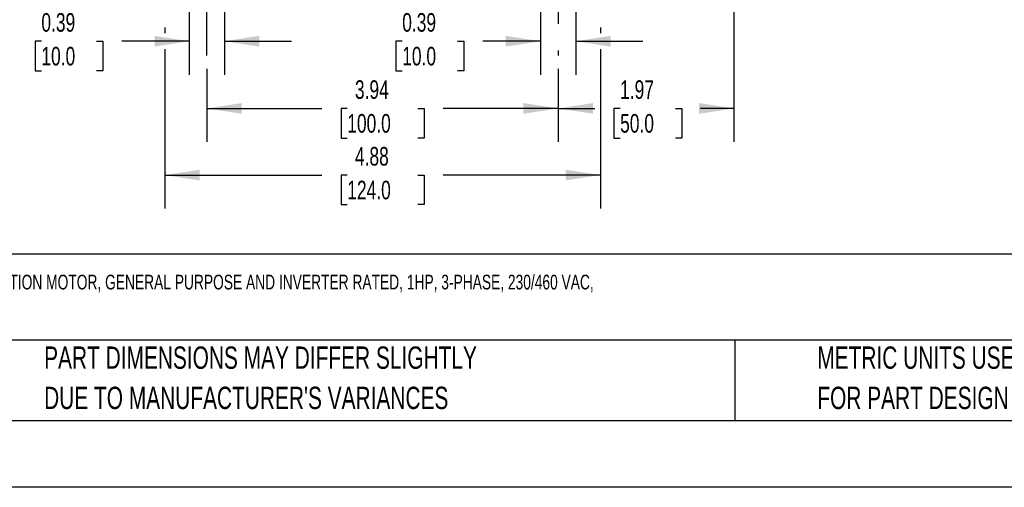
# Model space of a CAD drawing. Header units: inches. Extents: x 0 to 33, y 0 to 25.5.
# Tile 2 of 15: x 6.2 to 17.3, y 0 to 5.2. Entities that reach past the tile are written whole.
import ezdxf

# ---------------------------------------------------------------- set-up
doc = ezdxf.new("R2010")
doc.units = ezdxf.units.IN
doc.header["$LTSCALE"] = 3
doc.header["$MEASUREMENT"] = 0
doc.linetypes.add('CENTERX2', pattern=[0.8, 0.5, -0.1, 0.1, -0.1])
doc.layers.add('CENTER', color=40, linetype='CENTERX2')
doc.layers.add('DIMENSIONS', color=140, linetype='Continuous', lineweight=25)
doc.layers.add('TEXT', color=140, linetype='Continuous', lineweight=25)
doc.styles.add('SLDTEXTSTYLE0', font='TXT', dxfattribs={"width": 0.7})
doc.dimstyles.new('SLDDIMSTYLE0', dxfattribs={"dimtxt": 0.208333, "dimasz": 0.39, "dimexe": 0, "dimexo": 0.0625, "dimgap": 0.052083, "dimtad": 0, "dimtih": 1, "dimtoh": 1, "dimrnd": 1e-09, "dimdsep": 46, "dimtxsty": 'SLDTEXTSTYLE0', "dimsah": 1, "dimcen": 0.09, "dimadec": 0, "dimazin": 2, "dimtfac": 1, "dimtmove": 0, "dimatfit": 0, "dimfxl": 0, "dimfrac": 2, "dimtolj": 1, "dimtzin": 12, "dimarcsym": 0})
doc.dimstyles.new('SLDDIMSTYLE1', dxfattribs={"dimtxt": 0.208333, "dimasz": 0.39, "dimexe": 0, "dimexo": 0.0625, "dimgap": 0.052083, "dimtad": 0, "dimtih": 1, "dimtoh": 1, "dimrnd": 1e-09, "dimzin": 12, "dimdsep": 46, "dimtxsty": 'SLDTEXTSTYLE0', "dimsah": 1, "dimcen": 0.09, "dimadec": 0, "dimazin": 3, "dimtfac": 1, "dimtofl": 0, "dimtmove": 0, "dimatfit": 3, "dimfxl": 0, "dimfrac": 2, "dimtolj": 1, "dimtzin": 12, "dimarcsym": 0})

# ---------------------------------------------------------------- blocks, each defined once
blk = doc.blocks.new('SW_NOTE_0_1')
at = {"layer": 'TEXT', "color": 0, "linetype": 'CENTERX2', "lineweight": 18, "char_height": 0.165, "attachment_point": 1, "style": 'SLDTEXTSTYLE0'}
for s, insert in [('M.G.M. ELECTRIC MOTORS SMX IE3 PREMIUM EFFICIENCY AC INDUCTION MOTOR, GENERAL PURPOSE AND INVERTER RATED, 1HP, 3-PHASE, 230/460 VAC,', (0, 0.213)), ('1800RPM, TEFC, IEC 80 FRAME, ALUMINUM, RIGID BASE (B3) MOUNT', (0, -0.132))]:
    blk.add_mtext(s, dxfattribs=dict(at, insert=insert))
blk = doc.blocks.new('SW_NOTE_0_4')
at = {"layer": 'TEXT', "color": 0, "linetype": 'CENTERX2', "lineweight": 18, "char_height": 0.25, "attachment_point": 1, "style": 'SLDTEXTSTYLE0'}
for s, insert in [('PART DIMENSIONS MAY DIFFER SLIGHTLY', (0, 0.322)), ("DUE TO MANUFACTURER'S VARIANCES", (0, -0.129))]:
    blk.add_mtext(s, dxfattribs=dict(at, insert=insert))
blk = doc.blocks.new('SW_NOTE_0_7')
at = {"layer": 'TEXT', "color": 0, "linetype": 'CENTERX2', "lineweight": 18, "char_height": 0.25, "attachment_point": 1, "style": 'SLDTEXTSTYLE0'}
for s, insert in [('METRIC UNITS USED', (0, 0.322)), ('FOR PART DESIGN', (0, -0.129))]:
    blk.add_mtext(s, dxfattribs=dict(at, insert=insert))
blk = doc.blocks.new('_D')
at = {"layer": 'DIMENSIONS'}
for p, q in [((8.137, 5.439), (8.137, 4.623)), ((8.531, 5.439), (8.531, 4.623)), ((6.479, 4.997), (6.409, 4.997)), ((6.409, 4.997), (6.409, 4.666)), ((7.098, 4.997), (7.168, 4.997)), ((7.168, 4.997), (7.168, 4.666)), ((8.137, 4.998), (7.38, 4.998)), ((8.531, 4.998), (9.281, 4.998)), ((6.409, 4.666), (6.479, 4.666)), ((7.168, 4.666), (7.098, 4.666))]:
    blk.add_line(p, q, dxfattribs=at)
for points in [[(8.137, 4.998), (7.747, 5.058), (7.747, 4.938)], [(8.531, 4.998), (8.921, 4.938), (8.921, 5.058)]]:
    blk.add_solid(points, dxfattribs=at)
at = {"layer": 'DIMENSIONS', "char_height": 0.2083, "attachment_point": 1, "style": 'SLDTEXTSTYLE0'}
for s, insert in [('0.39', (6.479, 5.313)), ('10.0', (6.479, 4.935))]:
    blk.add_mtext(s, dxfattribs=dict(at, insert=insert))
blk = doc.blocks.new('_D_1')
at = {"layer": 'DIMENSIONS'}
for p, q in [((12.074, 5.439), (12.074, 4.623)), ((12.468, 5.439), (12.468, 4.623)), ((10.523, 4.997), (10.453, 4.997)), ((10.453, 4.997), (10.453, 4.666)), ((11.142, 4.997), (11.212, 4.997)), ((11.212, 4.997), (11.212, 4.666)), ((12.074, 4.998), (11.425, 4.998)), ((12.468, 4.998), (13.218, 4.998)), ((10.453, 4.666), (10.523, 4.666)), ((11.212, 4.666), (11.142, 4.666))]:
    blk.add_line(p, q, dxfattribs=at)
for points in [[(12.074, 4.998), (11.684, 5.058), (11.684, 4.938)], [(12.468, 4.998), (12.858, 4.938), (12.858, 5.058)]]:
    blk.add_solid(points, dxfattribs=at)
at = {"layer": 'DIMENSIONS', "char_height": 0.2083, "attachment_point": 1, "style": 'SLDTEXTSTYLE0'}
for s, insert in [('0.39', (10.523, 5.313)), ('10.0', (10.523, 4.935))]:
    blk.add_mtext(s, dxfattribs=dict(at, insert=insert))
blk = doc.blocks.new('_D_8')
at = {"layer": 'DIMENSIONS'}
for p, q in [((7.862, 5.151), (7.862, 5.088)), ((12.744, 5.151), (12.744, 5.088)), ((7.862, 4.908), (7.862, 3.123)), ((12.744, 4.908), (12.744, 3.123)), ((7.862, 3.498), (9.624, 3.498)), ((9.907, 3.498), (9.837, 3.498)), ((9.837, 3.498), (9.837, 3.167)), ((10.699, 3.498), (10.769, 3.498)), ((10.769, 3.498), (10.769, 3.167)), ((12.744, 3.498), (10.982, 3.498)), ((9.837, 3.167), (9.907, 3.167)), ((10.769, 3.167), (10.699, 3.167))]:
    blk.add_line(p, q, dxfattribs=at)
for points in [[(7.862, 3.498), (8.252, 3.438), (8.252, 3.558)], [(12.744, 3.498), (12.354, 3.558), (12.354, 3.438)]]:
    blk.add_solid(points, dxfattribs=at)
at = {"layer": 'DIMENSIONS', "char_height": 0.2083, "attachment_point": 1, "style": 'SLDTEXTSTYLE0'}
for s, insert in [('4.88', (9.993, 3.813)), ('124.0', (9.907, 3.435))]:
    blk.add_mtext(s, dxfattribs=dict(at, insert=insert))
blk = doc.blocks.new('_D_9')
at = {"layer": 'DIMENSIONS'}
for p, q in [((8.334, 4.689), (8.334, 3.87)), ((12.271, 4.689), (12.271, 3.87)), ((8.334, 4.245), (9.624, 4.245)), ((9.907, 4.245), (9.837, 4.245)), ((9.837, 4.245), (9.837, 3.913)), ((10.699, 4.245), (10.769, 4.245)), ((10.769, 4.245), (10.769, 3.913)), ((12.271, 4.245), (10.982, 4.245)), ((9.837, 3.913), (9.907, 3.913)), ((10.769, 3.913), (10.699, 3.913))]:
    blk.add_line(p, q, dxfattribs=at)
for points in [[(8.334, 4.245), (8.724, 4.185), (8.724, 4.305)], [(12.271, 4.245), (11.881, 4.305), (11.881, 4.185)]]:
    blk.add_solid(points, dxfattribs=at)
at = {"layer": 'DIMENSIONS', "char_height": 0.2083, "attachment_point": 1, "style": 'SLDTEXTSTYLE0'}
for s, insert in [('3.94', (9.993, 4.56)), ('100.0', (9.907, 4.182))]:
    blk.add_mtext(s, dxfattribs=dict(at, insert=insert))
blk = doc.blocks.new('_D_10')
at = {"layer": 'DIMENSIONS'}
for p, q in [((14.24, 7.907), (14.24, 3.87)), ((12.271, 4.689), (12.271, 3.87)), ((12.271, 4.245), (12.683, 4.245)), ((12.965, 4.245), (12.895, 4.245)), ((12.895, 4.245), (12.895, 3.913)), ((13.585, 4.245), (13.655, 4.245)), ((13.655, 4.245), (13.655, 3.913)), ((14.24, 4.245), (13.867, 4.245)), ((12.895, 3.913), (12.965, 3.913)), ((13.655, 3.913), (13.585, 3.913))]:
    blk.add_line(p, q, dxfattribs=at)
for points in [[(12.271, 4.245), (12.661, 4.185), (12.661, 4.305)], [(14.24, 4.245), (13.85, 4.305), (13.85, 4.185)]]:
    blk.add_solid(points, dxfattribs=at)
at = {"layer": 'DIMENSIONS', "char_height": 0.2083, "attachment_point": 1, "style": 'SLDTEXTSTYLE0'}
for s, insert in [('1.97', (12.965, 4.56)), ('50.0', (12.965, 4.182))]:
    blk.add_mtext(s, dxfattribs=dict(at, insert=insert))

msp = doc.modelspace()

# ---------------------------------------------------------------- linework, layer by layer
at = {"color": 7, "linetype": 'Continuous'}
msp.add_line((33, 0), (0, 0), dxfattribs=at)
at = {"layer": 'CENTER'}
for p, q in [((8.334, 4.839), (8.334, 6.693)), ((12.271, 6.693), (12.271, 4.839))]:
    msp.add_line(p, q, dxfattribs=at)
at = {"layer": 'TEXT'}
for p, q in [((32.25, 2.613), (0.75, 2.613)), ((32.25, 1.65), (0.75, 1.65)), ((14.25, 1.65), (14.25, 0.75)), ((0.75, 0.75), (32.25, 0.75))]:
    msp.add_line(p, q, dxfattribs=at)

# ---------------------------------------------------------------- block references
at = {"layer": 'TEXT', "linetype": 'CENTERX2', "lineweight": 18}
for name, p in [('SW_NOTE_0_1', (0.912, 2.169)), ('SW_NOTE_0_4', (6.51, 1.256)), ('SW_NOTE_0_7', (15.175, 1.256))]:
    msp.add_blockref(name, p, dxfattribs=at)

# ---------------------------------------------------------------- dimensions: what is measured, and where the dimension line sits
at = {"layer": 'DIMENSIONS'}
for base, p1, p2, dimstyle, picture, middle in [((12.271, 4.245), (14.24, 8.057), (12.271, 4.839), 'SLDDIMSTYLE1', '_D_10', (13.275, 4.245)), ((8.531, 4.998), (8.137, 5.589), (8.531, 5.589), 'SLDDIMSTYLE0', '_D', (6.788, 4.998)), ((12.074, 4.998), (12.468, 5.589), (12.074, 5.589), 'SLDDIMSTYLE0', '_D_1', (10.832, 4.998)), ((12.271, 4.245), (8.334, 4.839), (12.271, 4.839), 'SLDDIMSTYLE1', '_D_9', (10.303, 4.245))]:
    dim = msp.add_linear_dim(base=base, p1=p1, p2=p2, dimstyle=dimstyle, dxfattribs=at)
    dim.commit()
    dim.dimension.update_dxf_attribs({"geometry": picture, "text_midpoint": middle, "dimtype": 160})
dim = msp.add_linear_dim(base=(12.744, 3.498), p1=(7.862, 5.301), p2=(12.744, 5.301), angle=0, dimstyle='SLDDIMSTYLE1', dxfattribs=at)
dim.commit()
dim.dimension.update_dxf_attribs({"geometry": '_D_8', "text_midpoint": (10.303, 3.498), "dimtype": 160})

doc.saveas('drawing.dxf')
